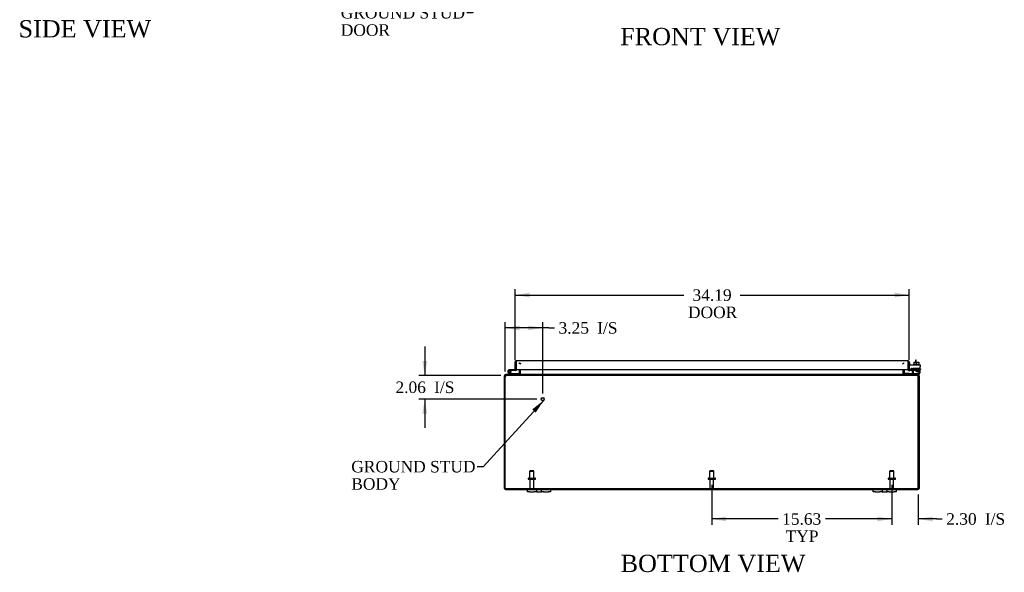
# Model space of a CAD drawing. Header units: inches. Extents: x 24 to 237, y 5 to 158.
# Tile 1 of 9: x 30 to 115, y 5 to 53. Entities that reach past the tile are written whole.
import ezdxf
from ezdxf.enums import TextEntityAlignment as Align

# ---------------------------------------------------------------- set-up
doc = ezdxf.new("R2010")
doc.units = ezdxf.units.IN
doc.header["$MEASUREMENT"] = 0
for name, color, linetype in [('COM40153-1', 7, 'CONTINUOUS'), ('COM40153-2', 7, 'CONTINUOUS'), ('COM42667', 7, 'CONTINUOUS'), ('COM42780', 7, 'CONTINUOUS'), ('COM48495', 7, 'CONTINUOUS'), ('COM70236-2', 7, 'CONTINUOUS'), ('COM71782-3', 7, 'CONTINUOUS'), ('DEFAULT', 7, 'CONTINUOUS'), ('FET07710', 7, 'CONTINUOUS'), ('HNG10620-38B', 7, 'CONTINUOUS'), ('HNG10620-38C', 7, 'CONTINUOUS'), ('HNG10620-38P', 7, 'CONTINUOUS'), ('SCC19011', 7, 'CONTINUOUS'), ('STD21878', 7, 'CONTINUOUS'), ('STD26094', 7, 'CONTINUOUS'), ('WAF25035', 7, 'CONTINUOUS')]:
    doc.layers.add(name, color=color, linetype=linetype)
doc.styles.add('SEACAD_TIMES_NEW_ROMAN', font='times.ttf')

# ---------------------------------------------------------------- blocks, each defined once
blk = doc.blocks.new('SEANNOT_GROUP1')
at = {"layer": 'DEFAULT', "linetype": 'Continuous'}
blk.add_hatch(color=136, dxfattribs=at).paths.add_polyline_path([(74.64, 19.041), (75.329, 20.105), (74.332, 19.322)])
at = {"layer": 'DEFAULT', "color": 136, "linetype": 'Continuous'}
blk.add_line((70.068, 14.344), (69.568, 14.344), dxfattribs=at)
blk.add_lwpolyline([(70.068, 14.344), (75.329, 20.105)], dxfattribs=at)
at = {"layer": 'DEFAULT', "color": 136, "linetype": 'Continuous', "style": 'SEACAD_TIMES_NEW_ROMAN'}
for s, p in [('GROUND STUD', (58.626, 14.844)), ('BODY', (58.626, 13.344))]:
    blk.add_text(s, height=1, dxfattribs=at).set_placement(p, align=Align.TOP_LEFT)
blk = doc.blocks.new('SEANNOT_GROUP2')
at = {"layer": 'DEFAULT', "linetype": 'Continuous'}
blk.add_hatch(color=136, dxfattribs=at).paths.add_polyline_path([(74.322, 59.814), (74.949, 60.915), (73.999, 60.077)])
at = {"layer": 'DEFAULT', "color": 136, "linetype": 'Continuous'}
blk.add_line((69.156, 53.791), (68.656, 53.791), dxfattribs=at)
blk.add_lwpolyline([(69.156, 53.791), (74.949, 60.915)], dxfattribs=at)
at = {"layer": 'DEFAULT', "color": 136, "linetype": 'Continuous', "style": 'SEACAD_TIMES_NEW_ROMAN'}
for s, p in [('GROUND STUD', (57.713, 54.291)), ('DOOR', (57.713, 52.791))]:
    blk.add_text(s, height=1, dxfattribs=at).set_placement(p, align=Align.TOP_LEFT)
blk = doc.blocks.new('GDIMGGROUP4')
at = {"layer": 'DEFAULT', "linetype": 'Continuous'}
for points in [[(91.169, 9.591), (91.169, 10.008), (89.919, 9.799)], [(104.294, 9.591), (105.544, 9.799), (104.294, 10.008)]]:
    blk.add_hatch(color=136, dxfattribs=at).paths.add_polyline_path(points)
at = {"layer": 'DEFAULT', "color": 136, "linetype": 'Continuous'}
for p, q in [((89.919, 12.756), (89.919, 9.299)), ((105.544, 12.756), (105.544, 9.299)), ((95.676, 9.799), (89.919, 9.799)), ((105.544, 9.799), (99.788, 9.799))]:
    blk.add_line(p, q, dxfattribs=at)
at = {"layer": 'DEFAULT', "color": 136, "linetype": 'Continuous', "style": 'SEACAD_TIMES_NEW_ROMAN'}
for s, p in [('15.63', (96.026, 10.299)), ('TYP', (96.334, 8.799))]:
    blk.add_text(s, height=1, dxfattribs=at).set_placement(p, align=Align.TOP_LEFT)
blk = doc.blocks.new('GDIMGGROUP11')
at = {"layer": 'DEFAULT', "linetype": 'Continuous'}
for points in [[(74.106, 29.465), (72.856, 29.257), (74.106, 29.048)], [(105.794, 29.465), (105.794, 29.048), (107.044, 29.257)]]:
    blk.add_hatch(color=136, dxfattribs=at).paths.add_polyline_path(points)
at = {"layer": 'DEFAULT', "color": 136, "linetype": 'Continuous'}
for p, q in [((72.856, 23.605), (72.856, 29.757)), ((72.856, 29.257), (87.503, 29.257)), ((92.398, 29.257), (107.044, 29.257)), ((107.044, 23.619), (107.044, 29.757))]:
    blk.add_line(p, q, dxfattribs=at)
at = {"layer": 'DEFAULT', "color": 136, "linetype": 'Continuous', "style": 'SEACAD_TIMES_NEW_ROMAN'}
for s, p in [('34.19', (88.244, 29.757)), ('DOOR', (87.853, 28.257))]:
    blk.add_text(s, height=1, dxfattribs=at).set_placement(p, align=Align.TOP_LEFT)
blk = doc.blocks.new('GDIMGGROUP14')
at = {"layer": 'DEFAULT', "linetype": 'Continuous'}
for points in [[(104.294, 9.591), (105.544, 9.799), (104.294, 10.008)], [(109.097, 9.591), (109.097, 10.008), (107.847, 9.799)]]:
    blk.add_hatch(color=136, dxfattribs=at).paths.add_polyline_path(points)
at = {"layer": 'DEFAULT', "color": 136, "linetype": 'Continuous'}
for p, q in [((105.544, 12.756), (105.544, 9.299)), ((107.847, 11.919), (107.847, 9.299)), ((105.544, 9.799), (103.044, 9.799)), ((109.422, 9.799), (107.847, 9.799)), ((109.422, 9.799), (109.922, 9.799))]:
    blk.add_line(p, q, dxfattribs=at)
at = {"layer": 'DEFAULT', "color": 136, "linetype": 'Continuous', "style": 'SEACAD_TIMES_NEW_ROMAN'}
for s, p in [('2.30', (110.272, 10.299)), ('I/S', (113.626, 10.299))]:
    blk.add_text(s, height=1, dxfattribs=at).set_placement(p, align=Align.TOP_LEFT)
blk = doc.blocks.new('GDIMGGROUP16')
at = {"layer": 'DEFAULT', "linetype": 'Continuous'}
for points in [[(73.241, 26.611), (71.991, 26.403), (73.241, 26.194)], [(73.991, 26.611), (73.991, 26.194), (75.241, 26.403)]]:
    blk.add_hatch(color=136, dxfattribs=at).paths.add_polyline_path(points)
at = {"layer": 'DEFAULT', "color": 136, "linetype": 'Continuous'}
for p, q in [((71.991, 22.621), (71.991, 26.903)), ((75.241, 20.715), (75.241, 26.903)), ((75.77, 26.403), (71.991, 26.403)), ((75.77, 26.403), (76.27, 26.403))]:
    blk.add_line(p, q, dxfattribs=at)
at = {"layer": 'DEFAULT', "color": 136, "linetype": 'Continuous', "style": 'SEACAD_TIMES_NEW_ROMAN'}
for s, p in [('3.25', (76.62, 26.903)), ('I/S', (79.974, 26.903))]:
    blk.add_text(s, height=1, dxfattribs=at).set_placement(p, align=Align.TOP_LEFT)
blk = doc.blocks.new('GDIMGGROUP17')
at = {"layer": 'DEFAULT', "linetype": 'Continuous'}
for points in [[(64.795, 23.525), (65.003, 22.275), (65.211, 23.525)], [(64.795, 18.965), (65.211, 18.965), (65.003, 20.215)]]:
    blk.add_hatch(color=136, dxfattribs=at).paths.add_polyline_path(points)
at = {"layer": 'DEFAULT', "color": 136, "linetype": 'Continuous'}
for p, q in [((65.003, 24.775), (65.003, 22.275)), ((71.597, 22.275), (64.503, 22.275)), ((74.741, 20.215), (64.503, 20.215)), ((65.003, 20.215), (65.003, 17.715))]:
    blk.add_line(p, q, dxfattribs=at)
at = {"layer": 'DEFAULT', "color": 136, "linetype": 'Continuous', "style": 'SEACAD_TIMES_NEW_ROMAN'}
for s, p in [('2.06', (62.461, 21.745)), ('I/S', (65.815, 21.745))]:
    blk.add_text(s, height=1, dxfattribs=at).set_placement(p, align=Align.TOP_LEFT)

msp = doc.modelspace()

# ---------------------------------------------------------------- linework, layer by layer
at = {"layer": 'COM40153-1', "color": 7}
for p, q in [((107.597, 23.597), (107.597, 23.418)), ((107.669, 23.597), (107.597, 23.597)), ((107.669, 23.418), (107.669, 23.597))]:
    msp.add_line(p, q, dxfattribs=at)
at = {"layer": 'COM40153-2', "color": 7}
for p, q in [((107.116, 23.385), (107.044, 23.385)), ((107.116, 23.192), (107.116, 23.385)), ((107.329, 22.785), (107.171, 22.785)), ((107.321, 22.857), (107.217, 22.857)), ((108.044, 22.857), (108.015, 22.857)), ((108.015, 22.785), (108.044, 22.785)), ((108.044, 22.857), (108.044, 22.785))]:
    msp.add_line(p, q, dxfattribs=at)
msp.add_arc((107.152, 22.893), 0.108, 180, 186.85453, dxfattribs=at)
at = {"layer": 'COM42667', "color": 7}
for p, q in [((107.045, 23.192), (108.015, 23.192)), ((107.045, 23.049), (107.045, 23.192)), ((108.015, 23.192), (108.015, 23.049)), ((107.045, 23.049), (107.045, 22.794)), ((107.159, 22.767), (107.219, 22.859)), ((107.329, 22.826), (107.329, 22.567)), ((107.678, 22.655), (107.794, 22.817)), ((107.678, 22.627), (107.678, 22.655)), ((107.788, 22.627), (107.678, 22.627)), ((107.788, 22.768), (107.709, 22.655)), ((107.709, 22.655), (107.788, 22.655)), ((107.788, 22.655), (107.788, 22.768)), ((107.788, 22.567), (107.788, 22.627)), ((107.818, 22.567), (107.788, 22.567)), ((107.794, 22.817), (107.818, 22.817)), ((107.818, 22.817), (107.818, 22.655)), ((107.818, 22.655), (107.852, 22.655)), ((107.852, 22.627), (107.818, 22.627)), ((107.818, 22.627), (107.818, 22.567)), ((107.852, 22.655), (107.852, 22.627)), ((108.015, 22.567), (108.015, 23.049))]:
    msp.add_line(p, q, dxfattribs=at)
for centre, radius, start, end in [((107.105, 22.794), 0.06, 180, 202.199), ((107.269, 22.826), 0.06, 0, 147.15449), ((107.454, 22.567), 0.125, 180, 270), ((107.89, 22.567), 0.125, 270, 0)]:
    msp.add_arc(centre, radius, start, end, dxfattribs=at)
at = {"layer": 'COM42780', "color": 7}
for p, q in [((106.616, 22.439), (106.684, 22.506)), ((106.616, 22.439), (106.667, 22.389)), ((106.684, 22.506), (106.734, 22.456)), ((106.768, 22.442), (107.666, 22.442)), ((106.801, 22.441), (106.801, 22.442)), ((106.861, 22.441), (106.801, 22.441)), ((106.861, 22.441), (106.861, 22.442)), ((106.89, 22.441), (106.861, 22.441)), ((106.89, 22.441), (106.89, 22.442)), ((107.051, 22.441), (106.89, 22.441)), ((107.002, 22.441), (107.002, 22.442)), ((107.051, 22.441), (107.051, 22.442)), ((107.416, 22.919), (107.916, 22.919)), ((107.416, 22.833), (107.416, 22.919)), ((107.416, 22.778), (107.416, 22.833)), ((107.416, 22.833), (107.416, 22.362)), ((107.416, 22.824), (107.916, 22.824)), ((107.471, 22.824), (107.471, 22.729)), ((107.471, 22.729), (107.861, 22.729)), ((107.541, 22.919), (107.541, 22.729)), ((107.56, 22.919), (107.56, 22.729)), ((107.666, 22.442), (107.916, 22.442)), ((107.773, 22.729), (107.773, 22.919)), ((107.791, 22.919), (107.791, 22.729)), ((107.916, 22.347), (107.811, 22.347)), ((107.861, 22.729), (107.861, 22.824)), ((107.916, 22.778), (107.916, 22.919)), ((107.916, 22.489), (107.916, 22.778)), ((107.916, 22.445), (107.916, 22.489)), ((107.916, 22.442), (107.916, 22.445)), ((107.916, 22.442), (107.916, 22.347))]:
    msp.add_line(p, q, dxfattribs=at)
for radius in [0.143, 0.048]:
    msp.add_arc((106.768, 22.49), radius, 225, 270, dxfattribs=at)
msp.add_ellipse((107.166, 23.447), major_axis=(0, -14.322), ratio=0.017455, start_param=1.503851, end_param=1.524085, dxfattribs=at)
for points, knots in [([(107.408, 22.442), (107.409, 22.442), (107.411, 22.443), (107.412, 22.446), (107.413, 22.448), (107.413, 22.449)], [0, 0, 0, 0, 0.25, 0.25, 0.3597521, 0.3597521, 0.3597521, 0.3597521]), ([(107.416, 22.362), (107.416, 22.357), (107.416, 22.353), (107.413, 22.348), (107.411, 22.347), (107.408, 22.347)], [0, 0, 0, 0, 0.5, 0.5, 1, 1, 1, 1]), ([(107.413, 22.449), (107.413, 22.449), (107.413, 22.45), (107.414, 22.451), (107.414, 22.453), (107.415, 22.46), (107.415, 22.465), (107.416, 22.477), (107.416, 22.483), (107.416, 22.489)], [0.3597521, 0.3597521, 0.3597521, 0.3597521, 0.375, 0.375, 0.5, 0.5, 0.75, 0.75, 1, 1, 1, 1])]:
    msp.add_open_spline(points, degree=3, knots=knots, dxfattribs=at)
at = {"layer": 'COM48495', "color": 7}
for p, q in [((71.919, 22.121), (71.919, 22.239)), ((71.991, 22.239), (71.919, 22.239)), ((71.991, 22.121), (71.991, 22.239)), ((72.008, 22.269), (72.027, 22.275)), ((72.027, 22.275), (72.027, 22.347)), ((72.027, 22.347), (72.097, 22.347)), ((73.221, 22.373), (73.283, 22.355)), ((73.222, 22.383), (73.222, 22.79)), ((73.294, 22.383), (73.294, 22.79)), ((106.544, 22.383), (106.544, 22.79)), ((106.618, 22.373), (106.555, 22.355)), ((106.616, 22.79), (106.616, 22.383)), ((107.742, 22.347), (107.811, 22.347)), ((107.811, 22.275), (107.811, 22.347)), ((107.831, 22.269), (107.811, 22.275)), ((107.847, 22.239), (107.847, 22.121)), ((107.847, 22.239), (107.919, 22.239)), ((107.919, 22.239), (107.919, 22.121)), ((71.919, 12.455), (71.919, 22.121)), ((107.919, 22.121), (107.919, 12.455)), ((72.027, 12.347), (73.919, 12.347)), ((75.919, 12.347), (103.919, 12.347)), ((105.919, 12.347), (107.811, 12.347))]:
    msp.add_line(p, q, dxfattribs=at)
for centre, radius, start, end in [((72.027, 22.239), 0.108, 122.6431, 180), ((72.028, 22.238), 0.109, 90.0913, 122.55179), ((72.027, 22.239), 0.036, 122.6431, 180), ((73.186, 22.383), 0.036, 270.0001, 343.77941), ((73.186, 22.383), 0.036, 343.77952, 360), ((73.186, 22.383), 0.108, 343.77952, 360), ((106.652, 22.383), 0.108, 180, 196.22048), ((106.652, 22.383), 0.036, 180, 196.22048), ((106.652, 22.383), 0.036, 196.22059, 269.9999), ((107.811, 22.239), 0.108, 57.35691, 89.99999), ((107.811, 22.239), 0.036, 0, 57.3569), ((107.811, 22.239), 0.108, 0, 57.3569), ((72.027, 12.455), 0.108, 180, 270), ((107.811, 12.455), 0.108, 270, 0)]:
    msp.add_arc(centre, radius, start, end, dxfattribs=at)
at = {"layer": 'COM70236-2', "color": 7}
for p, q in [((73.235, 23.288), (73.235, 23.36)), ((73.319, 23.264), (73.319, 23.289)), ((106.52, 23.264), (106.52, 23.289)), ((106.604, 23.288), (106.604, 23.36)), ((72.064, 22.269), (72.097, 22.275)), ((107.742, 22.347), (72.097, 22.347)), ((72.097, 22.275), (72.097, 22.347)), ((107.742, 22.275), (72.097, 22.275)), ((73.245, 22.347), (73.245, 22.275)), ((73.319, 22.383), (73.319, 22.79)), ((73.319, 22.383), (73.319, 22.373)), ((73.319, 22.373), (73.319, 22.353)), ((106.52, 22.79), (106.52, 22.383)), ((106.52, 22.373), (106.52, 22.383)), ((106.52, 22.373), (106.52, 22.353)), ((106.594, 22.347), (106.594, 22.275)), ((107.742, 22.275), (107.742, 22.347)), ((107.742, 22.275), (107.775, 22.269)), ((71.991, 12.419), (71.991, 22.121)), ((107.847, 12.419), (107.847, 22.121)), ((107.847, 12.419), (71.991, 12.419))]:
    msp.add_line(p, q, dxfattribs=at)
for centre, radius, start, end in [((72.241, 22.121), 0.25, 151.84537, 180), ((72.235, 22.194), 0.219, 141.47168, 168.06552), ((72.096, 22.178), 0.0964, 109.48236, 141.06598), ((72.1, 22.3), 0.0474, 94.59556, 140.46489), ((73.237, 22.49), 0.144, 273.48831, 305.16654), ((106.602, 22.49), 0.144, 234.83346, 266.51169), ((107.738, 22.3), 0.0474, 39.5351, 85.4044), ((107.604, 22.194), 0.219, 11.93447, 38.52833), ((107.743, 22.179), 0.0962, 38.89118, 70.56048), ((107.597, 22.121), 0.25, 0, 28.15463)]:
    msp.add_arc(centre, radius, start, end, dxfattribs=at)
for points in [[(73.235, 23.36), (73.242, 23.36), (73.249, 23.358), (73.263, 23.352), (73.27, 23.347), (73.284, 23.334), (73.291, 23.326), (73.305, 23.309), (73.312, 23.299), (73.319, 23.289)], [(106.52, 23.289), (106.527, 23.299), (106.534, 23.309), (106.548, 23.326), (106.555, 23.334), (106.569, 23.347), (106.576, 23.352), (106.59, 23.358), (106.597, 23.36), (106.604, 23.36)], [(73.319, 22.353), (73.313, 22.342), (73.307, 22.331), (73.295, 22.312), (73.288, 22.304), (73.276, 22.29), (73.27, 22.284), (73.258, 22.277), (73.251, 22.275), (73.245, 22.275)], [(106.594, 22.275), (106.587, 22.275), (106.581, 22.277), (106.569, 22.284), (106.563, 22.29), (106.55, 22.304), (106.544, 22.312), (106.532, 22.331), (106.526, 22.342), (106.52, 22.353)]]:
    msp.add_open_spline(points, degree=3, knots=[0, 0, 0, 0, 0.25, 0.25, 0.5, 0.5, 0.75, 0.75, 1, 1, 1, 1], dxfattribs=at)
at = {"layer": 'COM71782-3', "color": 7}
for p, q in [((72.856, 22.762), (72.856, 23.449)), ((72.928, 23.551), (72.928, 23.449)), ((72.928, 22.762), (72.928, 23.449)), ((72.929, 23.449), (72.929, 23.551)), ((72.929, 23.449), (72.929, 22.79)), ((72.964, 23.557), (106.936, 23.557)), ((106.972, 23.449), (106.972, 23.551)), ((106.972, 23.551), (106.972, 23.449)), ((106.972, 22.79), (106.972, 23.449)), ((106.972, 23.449), (106.972, 22.79)), ((107.044, 23.449), (107.044, 22.79)), ((72.856, 22.762), (72.928, 22.762)), ((72.929, 22.79), (106.972, 22.79)), ((107.044, 22.79), (106.972, 22.79)), ((107.057, 22.762), (107.011, 22.707)), ((107.257, 22.785), (107.087, 22.755)), ((107.087, 22.755), (107.099, 22.684)), ((107.269, 22.714), (107.099, 22.684)), ((107.269, 22.714), (107.257, 22.785))]:
    msp.add_line(p, q, dxfattribs=at)
for centre, radius, start, end in [((72.964, 23.449), 0.108, 109.47122, 180), ((72.964, 23.449), 0.108, 90, 109.47122), ((106.936, 23.449), 0.108, 70.52878, 90), ((106.936, 23.449), 0.108, 0, 70.52878), ((107.08, 22.79), 0.108, 180, 230), ((107.08, 22.79), 0.108, 230.00006, 279.99994), ((107.08, 22.79), 0.036, 180, 230), ((107.08, 22.79), 0.036, 230, 280)]:
    msp.add_arc(centre, radius, start, end, dxfattribs=at)
for centre, start_param, end_param in [((72.964, 23.449), 3.141593, 3.48143), ((106.936, 23.449), 2.801756, 3.141593)]:
    msp.add_ellipse(centre, major_axis=(0, -0.108), ratio=0.997813, start_param=start_param, end_param=end_param, dxfattribs=at)
at = {"layer": 'FET07710', "color": 7}
for p, q in [((73.919, 12.16), (73.919, 12.347)), ((73.919, 12.347), (74.107, 12.347)), ((74.107, 12.16), (73.919, 12.16)), ((74.107, 12.347), (74.513, 12.347)), ((74.107, 12.16), (74.513, 12.16)), ((74.513, 12.347), (74.701, 12.347)), ((74.701, 12.16), (74.513, 12.16)), ((74.701, 12.347), (74.919, 12.347)), ((74.701, 12.347), (74.701, 12.16)), ((74.701, 12.16), (74.919, 12.16)), ((74.919, 12.347), (74.919, 12.347)), ((74.919, 12.347), (75.137, 12.347)), ((74.919, 12.16), (75.137, 12.16)), ((74.919, 12.16), (74.919, 12.16)), ((75.137, 12.16), (75.137, 12.347)), ((75.137, 12.347), (75.325, 12.347)), ((75.325, 12.16), (75.137, 12.16)), ((75.325, 12.347), (75.732, 12.347)), ((75.325, 12.16), (75.732, 12.16)), ((75.732, 12.347), (75.919, 12.347)), ((75.919, 12.16), (75.732, 12.16)), ((75.919, 12.347), (75.919, 12.16)), ((103.919, 12.16), (103.919, 12.347)), ((103.919, 12.347), (104.107, 12.347)), ((104.107, 12.16), (103.919, 12.16)), ((104.107, 12.347), (104.513, 12.347)), ((104.107, 12.16), (104.513, 12.16)), ((104.513, 12.347), (104.701, 12.347)), ((104.701, 12.16), (104.513, 12.16)), ((104.701, 12.347), (104.919, 12.347)), ((104.701, 12.347), (104.701, 12.16)), ((104.701, 12.16), (104.919, 12.16)), ((104.919, 12.347), (104.919, 12.347)), ((104.919, 12.347), (105.137, 12.347)), ((104.919, 12.16), (105.137, 12.16)), ((104.919, 12.16), (104.919, 12.16)), ((105.137, 12.16), (105.137, 12.347)), ((105.137, 12.347), (105.325, 12.347)), ((105.325, 12.16), (105.137, 12.16)), ((105.325, 12.347), (105.732, 12.347)), ((105.325, 12.16), (105.732, 12.16)), ((105.732, 12.347), (105.919, 12.347)), ((105.919, 12.16), (105.732, 12.16)), ((105.919, 12.347), (105.919, 12.16))]:
    msp.add_line(p, q, dxfattribs=at)
at = {"layer": 'HNG10620-38B', "color": 7}
for p, q in [((72.376, 22.373), (72.25, 22.5)), ((72.419, 22.415), (72.292, 22.542)), ((72.404, 22.461), (72.386, 22.519)), ((73.174, 22.407), (72.439, 22.407)), ((73.174, 22.347), (73.174, 22.407))]:
    msp.add_line(p, q, dxfattribs=at)
for centre, radius, start, end in [((72.358, 22.608), 0.154, 287.18186, 225), ((72.358, 22.608), 0.0938, 287.18186, 225), ((72.439, 22.436), 0.089, 225, 270), ((72.439, 22.436), 0.029, 225, 270)]:
    msp.add_arc(centre, radius, start, end, dxfattribs=at)
at = {"layer": 'HNG10620-38C', "color": 7}
for p, q in [((72.928, 23.242), (72.929, 23.242)), ((72.512, 22.762), (72.358, 22.762)), ((72.512, 22.702), (72.48, 22.702)), ((72.856, 22.762), (72.512, 22.762)), ((72.512, 22.762), (72.512, 22.702)), ((72.899, 22.702), (72.512, 22.702))]:
    msp.add_line(p, q, dxfattribs=at)
for centre, radius, start, end in [((72.358, 22.608), 0.154, 277.42813, 287.18186), ((72.899, 22.791), 0.089, 270, 0)]:
    msp.add_arc(centre, radius, start, end, dxfattribs=at)
at = {"layer": 'HNG10620-38P', "color": 7}
msp.add_circle((72.358, 22.608), 0.0938, dxfattribs=at)
at = {"layer": 'SCC19011', "color": 7}
for p, q in [((107.451, 23.418), (107.451, 23.237)), ((107.451, 23.418), (107.666, 23.418)), ((107.666, 23.418), (107.666, 23.237)), ((107.666, 23.418), (107.881, 23.418)), ((107.881, 23.418), (107.881, 23.237))]:
    msp.add_line(p, q, dxfattribs=at)
at = {"layer": 'STD21878', "color": 7}
for radius in [0.141, 0.125]:
    msp.add_circle((75.241, 20.215), radius, dxfattribs=at)
at = {"layer": 'STD26094', "color": 7}
for p, q in [((74.144, 13.981), (74.107, 13.943)), ((74.107, 13.943), (74.482, 13.943)), ((74.107, 13.943), (74.107, 13.356)), ((74.444, 13.981), (74.144, 13.981)), ((74.482, 13.943), (74.444, 13.981)), ((74.482, 13.356), (74.482, 13.943)), ((89.769, 13.981), (89.732, 13.943)), ((89.732, 13.943), (90.107, 13.943)), ((89.732, 13.943), (89.732, 13.356)), ((90.069, 13.981), (89.769, 13.981)), ((90.107, 13.943), (90.069, 13.981)), ((90.107, 13.356), (90.107, 13.943)), ((105.394, 13.981), (105.357, 13.943)), ((105.357, 13.943), (105.732, 13.943)), ((105.357, 13.943), (105.357, 13.356)), ((105.694, 13.981), (105.394, 13.981)), ((105.732, 13.943), (105.694, 13.981)), ((105.732, 13.356), (105.732, 13.943)), ((73.969, 13.326), (73.969, 13.286)), ((73.999, 13.356), (74.589, 13.356)), ((73.999, 13.256), (74.589, 13.256)), ((74.129, 13.256), (74.129, 12.479)), ((74.459, 12.479), (74.459, 13.256)), ((74.619, 13.286), (74.619, 13.326)), ((89.594, 13.326), (89.594, 13.286)), ((89.624, 13.356), (90.214, 13.356)), ((89.624, 13.256), (90.214, 13.256)), ((89.754, 13.256), (89.754, 12.479)), ((90.084, 12.479), (90.084, 13.256)), ((90.244, 13.286), (90.244, 13.326)), ((105.219, 13.326), (105.219, 13.286)), ((105.249, 13.356), (105.839, 13.356)), ((105.249, 13.256), (105.839, 13.256)), ((105.379, 13.256), (105.379, 12.479)), ((105.709, 12.479), (105.709, 13.256)), ((105.869, 13.286), (105.869, 13.326))]:
    msp.add_line(p, q, dxfattribs=at)
for centre, radius, start, end in [((73.999, 13.326), 0.03, 90, 180), ((73.999, 13.286), 0.03, 180, 270), ((74.589, 13.326), 0.03, 0, 90), ((74.589, 13.286), 0.03, 270, 0), ((89.624, 13.326), 0.03, 90, 180), ((89.624, 13.286), 0.03, 180, 270), ((90.214, 13.326), 0.03, 0, 90), ((90.214, 13.286), 0.03, 270, 0), ((105.249, 13.326), 0.03, 90, 180), ((105.249, 13.286), 0.03, 180, 270), ((105.839, 13.326), 0.03, 0, 90), ((105.839, 13.286), 0.03, 270, 0), ((74.189, 12.479), 0.06, 180, 270), ((74.399, 12.479), 0.06, 270, 0), ((89.814, 12.479), 0.06, 180, 270), ((90.024, 12.479), 0.06, 270, 0), ((105.439, 12.479), 0.06, 180, 270), ((105.649, 12.479), 0.06, 270, 0)]:
    msp.add_arc(centre, radius, start, end, dxfattribs=at)
at = {"layer": 'WAF25035', "color": 7}
for p, q in [((107.916, 23.237), (107.416, 23.237)), ((107.416, 23.237), (107.416, 23.192)), ((107.916, 23.192), (107.916, 23.237))]:
    msp.add_line(p, q, dxfattribs=at)

# ---------------------------------------------------------------- block references
at = {"layer": 'DEFAULT', "color": 7}
for name in ['SEANNOT_GROUP2', 'GDIMGGROUP11', 'GDIMGGROUP16', 'GDIMGGROUP17', 'SEANNOT_GROUP1', 'GDIMGGROUP4', 'GDIMGGROUP14']:
    msp.add_blockref(name, (0, 0), dxfattribs=at)

# ---------------------------------------------------------------- texts
at = {"layer": 'DEFAULT', "color": 7, "style": 'SEACAD_TIMES_NEW_ROMAN'}
for s, p in [('SIDE VIEW', (29.742, 53.149)), ('FRONT VIEW', (81.973, 52.475)), ('BOTTOM VIEW', (82.011, 6.689))]:
    msp.add_text(s, height=1.5, dxfattribs=at).set_placement(p, align=Align.TOP_LEFT)

doc.saveas('drawing.dxf')
